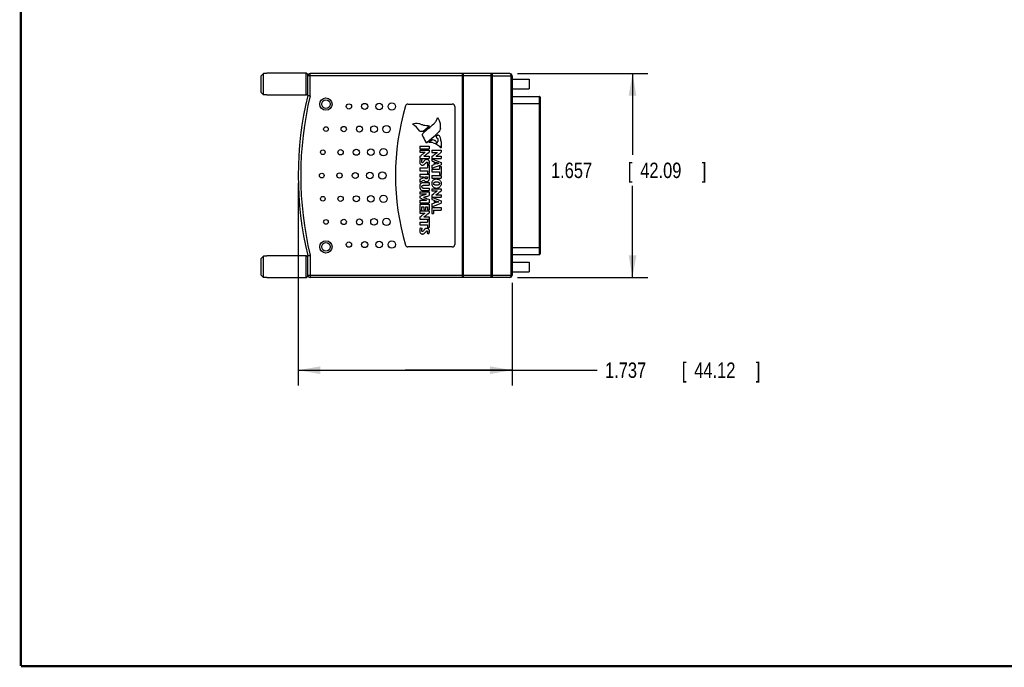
# Model space of a CAD drawing. Header units: inches. Extents: x 0.2 to 16.8, y 0.1 to 10.8.
# Tile 1 of 11: x 0.2 to 8.2, y 0.2 to 5.5. Entities that reach past the tile are written whole.
import ezdxf

# ---------------------------------------------------------------- set-up
doc = ezdxf.new("R2010")
doc.units = ezdxf.units.IN
doc.header["$LTSCALE"] = 0.935
doc.header["$MEASUREMENT"] = 0
doc.layers.get('0').update_dxf_attribs({"linetype": 'CONTINUOUS'})
doc.layers.add('DIMENSIONS', color=7, linetype='CONTINUOUS')
doc.styles.get("Standard").update_dxf_attribs({"font": 'txt', "width": 0.8})
doc.dimstyles.new('DIMSTYLE_1', dxfattribs={"dimtxt": 0.125, "dimasz": 0.18, "dimexe": 0.18, "dimexo": 0.0625, "dimgap": 0.09, "dimtad": 0, "dimtih": 1, "dimtoh": 1, "dimdec": 3, "dimzin": 4, "dimdsep": 46, "dimtxsty": 'STANDARD', "dimblk": '_FILLED', "dimblk1": '_FILLED', "dimblk2": '_FILLED', "dimcen": 0.09, "dimadec": 0, "dimazin": 0, "dimtp": 0.01, "dimtm": 0.01, "dimtfac": 1, "dimtdec": 3, "dimtofl": 0, "dimtmove": 0, "dimatfit": 3, "dimldrblk": '_FILLED', "dimfxl": 1, "dimtolj": 1, "dimtzin": 4, "dimarcsym": 0})

# ---------------------------------------------------------------- blocks, each defined once
blk = doc.blocks.new('_FILLED')
at = {"color": 0, "linetype": 'BYBLOCK'}
blk.add_solid([(0, 0), (-1, 0.174), (-1, -0.174)], dxfattribs=at)
blk = doc.blocks.new('*D0')
at = {"layer": 'DIMENSIONS', "color": 2, "linetype": 'CONTINUOUS'}
for p, q in [((2.5024, 4.1805), (2.5024, 2.5368)), ((4.2394, 3.372), (4.2394, 2.5368)), ((2.5024, 2.6618), (3.3709, 2.6618)), ((4.2394, 2.6618), (3.3709, 2.6618)), ((3.3709, 2.6618), (4.9306, 2.6618))]:
    blk.add_line(p, q, dxfattribs=at)
at = {"layer": 'DIMENSIONS', "color": 2, "linetype": 'CONTINUOUS', "xscale": 0.18, "yscale": 0.18, "zscale": 0.18, "rotation": 180}
blk.add_blockref('_FILLED', (2.5024, 2.6618), dxfattribs=at)
at = {"layer": 'DIMENSIONS', "color": 2, "linetype": 'CONTINUOUS', "xscale": 0.18, "yscale": 0.18, "zscale": 0.18}
blk.add_blockref('_FILLED', (4.2394, 2.6618), dxfattribs=at)
at = {"layer": 'DIMENSIONS', "color": 2, "linetype": 'CONTINUOUS', "width": 0.8}
for s, p in [('1.737', (4.9931, 2.5993)), ('[', (5.6181, 2.5993)), ('44.12', (5.7181, 2.5993)), (']', (6.2181, 2.5993))]:
    blk.add_text(s, height=0.125, dxfattribs=at).set_placement(p)
blk = doc.blocks.new('*D1')
at = {"layer": 'DIMENSIONS', "color": 2, "linetype": 'CONTINUOUS'}
for p, q in [((4.2819, 5.0715), (5.3418, 5.0715)), ((5.2168, 5.0715), (5.2168, 4.4099)), ((5.2168, 3.4145), (5.2168, 4.1599)), ((4.2819, 3.4145), (5.3418, 3.4145))]:
    blk.add_line(p, q, dxfattribs=at)
at = {"layer": 'DIMENSIONS', "color": 2, "linetype": 'CONTINUOUS', "xscale": 0.18, "yscale": 0.18, "zscale": 0.18}
for p, rotation in [((5.2168, 5.0715), 90), ((5.2168, 3.4145), 270)]:
    blk.add_blockref('_FILLED', p, dxfattribs=dict(at, rotation=rotation))
at = {"layer": 'DIMENSIONS', "color": 2, "linetype": 'CONTINUOUS', "width": 0.8}
for s, p in [('1.657', (4.5543, 4.2224)), ('[', (5.1793, 4.2224)), ('42.09', (5.2793, 4.2224)), (']', (5.7793, 4.2224))]:
    blk.add_text(s, height=0.125, dxfattribs=at).set_placement(p)

msp = doc.modelspace()

# ---------------------------------------------------------------- linework, layer by layer
at = {"color": 7, "linetype": 'CONTINUOUS'}
for p, q in [((2.2004, 4.9181), (2.2004, 5.052)), ((2.2201, 4.8977), (2.2201, 5.0724)), ((2.2477, 5.0724), (2.2201, 5.0724)), ((2.2477, 5.0724), (2.2477, 5.0745)), ((2.5676, 5.0745), (2.2477, 5.0745)), ((2.5676, 4.8955), (2.5676, 5.0745)), ((2.5794, 5.0627), (2.5676, 5.0745)), ((2.5794, 4.8932), (2.5794, 5.0627)), ((3.8354, 5.0515), (2.5794, 5.0515)), ((2.5994, 4.8908), (2.5994, 5.0715)), ((4.2194, 5.0715), (2.5994, 5.0715)), ((3.8354, 3.4213), (3.8354, 5.0648)), ((3.8454, 5.0648), (3.8354, 5.0648)), ((3.8454, 3.4213), (3.8454, 5.0648)), ((4.0694, 5.0515), (3.8454, 5.0515)), ((4.0694, 3.4213), (4.0694, 5.0648)), ((4.0794, 5.0648), (4.0694, 5.0648)), ((4.0794, 3.4213), (4.0794, 5.0648)), ((4.0794, 5.0515), (4.2394, 5.0515)), ((4.2316, 3.4345), (4.2316, 5.0515)), ((4.2394, 5.0515), (4.2394, 3.4345)), ((4.2394, 5.0244), (4.377, 5.0244)), ((4.377, 5.0244), (4.377, 4.9457)), ((2.2477, 4.8977), (2.2201, 4.8977)), ((2.2477, 4.8955), (2.2477, 4.8977)), ((2.5676, 4.8955), (2.2477, 4.8955)), ((2.5794, 4.9074), (2.5676, 4.8955)), ((4.2394, 4.9457), (4.377, 4.9457)), ((4.2414, 4.8917), (4.2394, 4.8917)), ((4.2394, 4.8858), (4.4609, 4.8858)), ((4.2414, 4.8858), (4.2414, 4.8917)), ((4.4609, 3.6003), (4.4609, 4.8858)), ((4.4668, 4.8799), (4.4668, 3.6062)), ((3.3925, 4.823), (3.7534, 4.823)), ((3.7734, 4.803), (3.7734, 3.683)), ((4.2394, 4.8279), (4.4668, 4.8279)), ((3.5172, 4.6024), (3.5686, 4.6477)), ((3.4894, 4.6029), (3.5172, 4.6024)), ((3.5458, 4.5116), (3.6068, 4.562)), ((3.6207, 4.5614), (3.6328, 4.5717)), ((3.4897, 4.4816), (3.4897, 4.459)), ((3.4897, 4.4816), (3.5647, 4.4816)), ((3.5633, 4.5114), (3.5655, 4.5134)), ((3.5647, 4.4816), (3.5647, 4.459)), ((3.5823, 4.528), (3.5915, 4.5361)), ((3.6618, 4.5182), (3.6626, 4.4668)), ((3.4897, 4.459), (3.5647, 4.459)), ((3.4897, 4.4492), (3.4897, 4.4315)), ((3.4897, 4.4492), (3.5647, 4.4492)), ((3.4897, 4.4315), (3.534, 4.4315)), ((3.4897, 4.3976), (3.5006, 4.4066)), ((3.5006, 4.4066), (3.5044, 4.4097)), ((3.5044, 4.4097), (3.5082, 4.4129)), ((3.5082, 4.4129), (3.5121, 4.416)), ((3.5121, 4.416), (3.516, 4.419)), ((3.516, 4.419), (3.5197, 4.4218)), ((3.5197, 4.4218), (3.5234, 4.4245)), ((3.5213, 4.4003), (3.5245, 4.4021)), ((3.5213, 4.4003), (3.5647, 4.4003)), ((3.5234, 4.4245), (3.527, 4.427)), ((3.5245, 4.4021), (3.5275, 4.404)), ((3.527, 4.427), (3.5304, 4.4293)), ((3.5275, 4.404), (3.5309, 4.4063)), ((3.5304, 4.4293), (3.534, 4.4315)), ((3.5309, 4.4063), (3.5344, 4.4089)), ((3.5344, 4.4089), (3.5382, 4.4117)), ((3.5382, 4.4117), (3.5421, 4.4146)), ((3.5421, 4.4146), (3.546, 4.4177)), ((3.546, 4.4177), (3.5499, 4.4209)), ((3.5499, 4.4209), (3.5538, 4.424)), ((3.5538, 4.424), (3.5647, 4.4329)), ((3.5647, 4.4492), (3.5647, 4.4329)), ((3.5647, 4.4003), (3.5647, 4.3825)), ((3.5876, 4.4479), (3.5876, 4.4301)), ((3.5876, 4.4479), (3.6625, 4.4479)), ((3.5876, 4.4301), (3.6318, 4.4301)), ((3.5876, 4.3963), (3.5984, 4.4053)), ((3.5984, 4.4053), (3.6022, 4.4084)), ((3.6022, 4.4084), (3.6061, 4.4116)), ((3.6061, 4.4116), (3.61, 4.4146)), ((3.61, 4.4146), (3.6138, 4.4176)), ((3.6138, 4.4176), (3.6176, 4.4205)), ((3.6176, 4.4205), (3.6213, 4.4232)), ((3.6192, 4.399), (3.6223, 4.4008)), ((3.6192, 4.399), (3.6625, 4.399)), ((3.6213, 4.4232), (3.6248, 4.4257)), ((3.6223, 4.4008), (3.6254, 4.4027)), ((3.6248, 4.4257), (3.6283, 4.428)), ((3.6254, 4.4027), (3.6287, 4.405)), ((3.6283, 4.428), (3.6318, 4.4301)), ((3.6287, 4.405), (3.6323, 4.4076)), ((3.6323, 4.4076), (3.636, 4.4104)), ((3.636, 4.4104), (3.6399, 4.4133)), ((3.6399, 4.4133), (3.6438, 4.4164)), ((3.6438, 4.4164), (3.6478, 4.4195)), ((3.6478, 4.4195), (3.6516, 4.4227)), ((3.6516, 4.4227), (3.6625, 4.4315)), ((3.6625, 4.4479), (3.6625, 4.4315)), ((3.6625, 4.399), (3.6625, 4.3812)), ((3.4885, 4.3594), (3.4883, 4.3572)), ((3.4883, 4.3572), (3.4883, 4.355)), ((3.4883, 4.355), (3.4886, 4.3497)), ((3.4887, 4.3615), (3.4885, 4.3594)), ((3.4886, 4.3497), (3.4895, 4.3451)), ((3.489, 4.3637), (3.4887, 4.3615)), ((3.4894, 4.3658), (3.489, 4.3637)), ((3.4899, 4.3678), (3.4894, 4.3658)), ((3.4895, 4.3451), (3.4908, 4.3412)), ((3.4897, 4.3976), (3.4897, 4.3825)), ((3.4897, 4.3825), (3.5647, 4.3825)), ((3.4905, 4.3698), (3.4899, 4.3678)), ((3.4912, 4.3717), (3.4905, 4.3698)), ((3.4908, 4.3412), (3.4925, 4.3378)), ((3.492, 4.3736), (3.4912, 4.3717)), ((3.4929, 4.3754), (3.492, 4.3736)), ((3.4925, 4.3378), (3.4946, 4.3349)), ((3.494, 4.377), (3.4929, 4.3754)), ((3.4951, 4.3786), (3.494, 4.377)), ((3.4946, 4.3349), (3.4968, 4.3326)), ((3.4951, 4.3786), (3.5075, 4.3717)), ((3.4968, 4.3326), (3.4992, 4.3308)), ((3.4992, 4.3308), (3.5017, 4.3293)), ((3.5017, 4.3293), (3.5041, 4.3283)), ((3.5025, 4.3614), (3.5023, 4.3602)), ((3.5023, 4.3602), (3.5023, 4.3589)), ((3.5023, 4.3589), (3.5023, 4.3577)), ((3.5023, 4.3577), (3.5025, 4.3566)), ((3.5028, 4.3627), (3.5025, 4.3614)), ((3.5025, 4.3566), (3.5027, 4.3555)), ((3.5027, 4.3555), (3.5031, 4.3544)), ((3.5031, 4.3639), (3.5028, 4.3627)), ((3.5035, 4.365), (3.5031, 4.3639)), ((3.5031, 4.3544), (3.5035, 4.3534)), ((3.504, 4.3661), (3.5035, 4.365)), ((3.5035, 4.3534), (3.5041, 4.3525)), ((3.5045, 4.3671), (3.504, 4.3661)), ((3.5041, 4.3525), (3.5048, 4.3516)), ((3.5041, 4.3283), (3.5064, 4.3276)), ((3.5051, 4.3681), (3.5045, 4.3671)), ((3.5048, 4.3516), (3.5056, 4.3509)), ((3.5057, 4.3691), (3.5051, 4.3681)), ((3.5056, 4.3509), (3.5065, 4.3503)), ((3.5063, 4.37), (3.5057, 4.3691)), ((3.5069, 4.3709), (3.5063, 4.37)), ((3.5064, 4.3276), (3.5085, 4.3272)), ((3.5065, 4.3503), (3.5076, 4.3498)), ((3.5075, 4.3717), (3.5069, 4.3709)), ((3.5076, 4.3498), (3.5088, 4.3495)), ((3.5085, 4.3272), (3.5103, 4.3271)), ((3.5088, 4.3495), (3.5101, 4.3494)), ((3.5101, 4.3494), (3.5116, 4.3496)), ((3.5103, 4.3271), (3.5123, 4.3271)), ((3.5116, 4.3496), (3.513, 4.35)), ((3.5123, 4.3271), (3.5141, 4.3273)), ((3.513, 4.35), (3.5144, 4.3507)), ((3.5141, 4.3273), (3.5159, 4.3276)), ((3.5144, 4.3507), (3.5157, 4.3515)), ((3.5157, 4.3515), (3.517, 4.3526)), ((3.5159, 4.3276), (3.5177, 4.328)), ((3.517, 4.3526), (3.5182, 4.3538)), ((3.5177, 4.328), (3.5194, 4.3287)), ((3.5195, 4.3552), (3.5182, 4.3538)), ((3.5194, 4.3287), (3.5212, 4.3295)), ((3.5207, 4.3566), (3.5195, 4.3552)), ((3.5219, 4.3581), (3.5207, 4.3566)), ((3.5212, 4.3295), (3.5229, 4.3305)), ((3.5232, 4.3596), (3.5219, 4.3581)), ((3.5229, 4.3305), (3.5248, 4.3317)), ((3.5244, 4.3611), (3.5232, 4.3596)), ((3.5257, 4.3626), (3.5244, 4.3611)), ((3.5248, 4.3317), (3.5266, 4.3331)), ((3.5273, 4.3645), (3.5257, 4.3626)), ((3.5266, 4.3331), (3.5286, 4.3348)), ((3.5289, 4.3663), (3.5273, 4.3645)), ((3.5286, 4.3348), (3.5307, 4.3368)), ((3.5304, 4.3679), (3.5289, 4.3663)), ((3.5304, 4.3679), (3.5319, 4.3693)), ((3.5329, 4.3391), (3.5307, 4.3368)), ((3.5319, 4.3693), (3.5333, 4.3706)), ((3.5345, 4.3409), (3.5329, 4.3391)), ((3.5333, 4.3706), (3.5348, 4.3718)), ((3.536, 4.3426), (3.5345, 4.3409)), ((3.5348, 4.3718), (3.5364, 4.3727)), ((3.5374, 4.3443), (3.536, 4.3426)), ((3.5364, 4.3727), (3.538, 4.3736)), ((3.5399, 4.3473), (3.5374, 4.3443)), ((3.538, 4.3736), (3.5397, 4.3742)), ((3.5397, 4.3742), (3.5415, 4.3747)), ((3.541, 4.3486), (3.5399, 4.3473)), ((3.5421, 4.3498), (3.541, 4.3486)), ((3.5415, 4.3747), (3.5436, 4.3749)), ((3.5421, 4.3498), (3.5432, 4.3508)), ((3.5432, 4.3508), (3.5442, 4.3516)), ((3.5436, 4.3749), (3.5458, 4.375)), ((3.5442, 4.3516), (3.5452, 4.3522)), ((3.5452, 4.3522), (3.5462, 4.3526)), ((3.5458, 4.375), (3.5487, 4.3748)), ((3.5462, 4.3526), (3.5473, 4.3527)), ((3.5473, 4.3527), (3.5479, 4.3526)), ((3.5479, 4.3526), (3.5485, 4.3525)), ((3.5485, 4.3525), (3.549, 4.3523)), ((3.5487, 4.3748), (3.5514, 4.3741)), ((3.549, 4.3523), (3.5495, 4.3519)), ((3.5495, 4.3358), (3.5491, 4.335)), ((3.5491, 4.335), (3.5608, 4.3292)), ((3.5495, 4.3519), (3.55, 4.3515)), ((3.5499, 4.3366), (3.5495, 4.3358)), ((3.5503, 4.3374), (3.5499, 4.3366)), ((3.55, 4.3515), (3.5505, 4.351)), ((3.5506, 4.3383), (3.5503, 4.3374)), ((3.5505, 4.351), (3.5509, 4.3504)), ((3.5509, 4.3391), (3.5506, 4.3383)), ((3.5507, 4.3265), (3.5647, 4.3265)), ((3.5507, 4.3265), (3.5507, 4.3048)), ((3.5509, 4.3504), (3.5512, 4.3497)), ((3.5512, 4.3401), (3.5509, 4.3391)), ((3.5512, 4.3497), (3.5515, 4.3489)), ((3.5514, 4.341), (3.5512, 4.3401)), ((3.5514, 4.3741), (3.554, 4.3729)), ((3.5516, 4.342), (3.5514, 4.341)), ((3.5515, 4.3489), (3.5517, 4.348)), ((3.5517, 4.3429), (3.5516, 4.342)), ((3.5517, 4.348), (3.5518, 4.3471)), ((3.5518, 4.344), (3.5517, 4.3429)), ((3.5518, 4.3471), (3.5519, 4.346)), ((3.5519, 4.345), (3.5518, 4.344)), ((3.5519, 4.346), (3.5519, 4.345)), ((3.554, 4.3729), (3.5563, 4.3714)), ((3.5563, 4.3714), (3.5584, 4.3695)), ((3.5584, 4.3695), (3.5603, 4.3672)), ((3.5603, 4.3672), (3.5619, 4.3647)), ((3.5613, 4.33), (3.5608, 4.3292)), ((3.5618, 4.3309), (3.5613, 4.33)), ((3.5623, 4.332), (3.5618, 4.3309)), ((3.5619, 4.3647), (3.5633, 4.3619)), ((3.5629, 4.3333), (3.5623, 4.332)), ((3.5634, 4.3348), (3.5629, 4.3333)), ((3.5633, 4.3619), (3.5644, 4.3589)), ((3.564, 4.3364), (3.5634, 4.3348)), ((3.5645, 4.3382), (3.564, 4.3364)), ((3.5644, 4.3589), (3.5652, 4.3557)), ((3.5649, 4.3401), (3.5645, 4.3382)), ((3.5647, 4.3265), (3.5647, 4.2606)), ((3.5653, 4.3421), (3.5649, 4.3401)), ((3.5652, 4.3557), (3.5657, 4.3523)), ((3.5656, 4.3442), (3.5653, 4.3421)), ((3.5658, 4.3465), (3.5656, 4.3442)), ((3.5657, 4.3523), (3.5659, 4.3488)), ((3.5659, 4.3488), (3.5658, 4.3465)), ((3.5876, 4.3963), (3.5876, 4.3812)), ((3.5876, 4.3812), (3.6625, 4.3812)), ((3.5876, 4.3795), (3.5876, 4.3619)), ((3.5876, 4.3795), (3.6625, 4.349)), ((3.5876, 4.3619), (3.6055, 4.3547)), ((3.5876, 4.3255), (3.6055, 4.3314)), ((3.5876, 4.3015), (3.6625, 4.33)), ((3.5876, 4.3255), (3.5876, 4.3015)), ((3.6055, 4.3547), (3.6055, 4.3314)), ((3.6174, 4.3508), (3.628, 4.3474)), ((3.6174, 4.3351), (3.6174, 4.3508)), ((3.628, 4.338), (3.6174, 4.3351)), ((3.628, 4.3474), (3.6344, 4.3454)), ((3.6322, 4.3392), (3.628, 4.338)), ((3.639, 4.3411), (3.6322, 4.3392)), ((3.6344, 4.3454), (3.639, 4.344)), ((3.639, 4.344), (3.6445, 4.3425)), ((3.6445, 4.3425), (3.639, 4.3411)), ((3.6625, 4.349), (3.6625, 4.33)), ((3.4897, 4.3048), (3.5507, 4.3048)), ((3.4897, 4.3048), (3.4897, 4.2823)), ((3.4897, 4.2823), (3.5507, 4.2823)), ((3.4897, 4.2536), (3.5647, 4.2536)), ((3.4897, 4.2536), (3.4897, 4.231)), ((3.5507, 4.2823), (3.5507, 4.2606)), ((3.5507, 4.2606), (3.5647, 4.2606)), ((3.5647, 4.2536), (3.5647, 4.2201)), ((3.5876, 4.2943), (3.6485, 4.2943)), ((3.5876, 4.2943), (3.5876, 4.2717)), ((3.5876, 4.2717), (3.6485, 4.2717)), ((3.5876, 4.243), (3.6625, 4.243)), ((3.5876, 4.243), (3.5876, 4.2205)), ((3.6485, 4.3159), (3.6625, 4.3159)), ((3.6485, 4.3159), (3.6485, 4.2943)), ((3.6485, 4.2717), (3.6485, 4.2501)), ((3.6485, 4.2501), (3.6625, 4.2501)), ((3.6625, 4.3159), (3.6625, 4.2501)), ((3.6625, 4.243), (3.6625, 4.2205)), ((3.4884, 4.2131), (3.5181, 4.2251)), ((3.4884, 4.2131), (3.4909, 4.1889)), ((3.489, 4.1623), (3.4885, 4.1579)), ((3.4899, 4.1664), (3.489, 4.1623)), ((3.4897, 4.231), (3.5181, 4.231)), ((3.4912, 4.1703), (3.4899, 4.1664)), ((3.4909, 4.1889), (3.5231, 4.2055)), ((3.4929, 4.1738), (3.4912, 4.1703)), ((3.4951, 4.1769), (3.4929, 4.1738)), ((3.4978, 4.1797), (3.4951, 4.1769)), ((3.4978, 4.1797), (3.5009, 4.182)), ((3.5009, 4.182), (3.5045, 4.1838)), ((3.5045, 4.1838), (3.5087, 4.1852)), ((3.5065, 4.1594), (3.5054, 4.158)), ((3.5065, 4.1594), (3.5079, 4.1605)), ((3.5079, 4.1605), (3.5096, 4.1615)), ((3.5087, 4.1852), (3.5134, 4.186)), ((3.5096, 4.1615), (3.5116, 4.1623)), ((3.5116, 4.1623), (3.5138, 4.1628)), ((3.5134, 4.186), (3.5187, 4.1863)), ((3.5138, 4.1628), (3.5163, 4.1632)), ((3.5163, 4.1632), (3.5191, 4.1635)), ((3.5181, 4.231), (3.5181, 4.2251)), ((3.5187, 4.1863), (3.5646, 4.1863)), ((3.5191, 4.1635), (3.5221, 4.1637)), ((3.5221, 4.1637), (3.5254, 4.1637)), ((3.5231, 4.2055), (3.524, 4.2038)), ((3.524, 4.2038), (3.5251, 4.2022)), ((3.5251, 4.2022), (3.5263, 4.2006)), ((3.5254, 4.1637), (3.5646, 4.1637)), ((3.5263, 4.2006), (3.5276, 4.1992)), ((3.5276, 4.1992), (3.5292, 4.1978)), ((3.5292, 4.1978), (3.5309, 4.1966)), ((3.5309, 4.1966), (3.5327, 4.1955)), ((3.5322, 4.231), (3.5507, 4.231)), ((3.5322, 4.2245), (3.5322, 4.231)), ((3.5324, 4.2231), (3.5322, 4.2245)), ((3.5326, 4.2218), (3.5324, 4.2231)), ((3.5331, 4.2206), (3.5326, 4.2218)), ((3.5327, 4.1955), (3.5347, 4.1946)), ((3.5337, 4.2195), (3.5331, 4.2206)), ((3.5345, 4.2186), (3.5337, 4.2195)), ((3.5353, 4.2177), (3.5345, 4.2186)), ((3.5347, 4.1946), (3.5369, 4.1939)), ((3.5363, 4.217), (3.5353, 4.2177)), ((3.5373, 4.2165), (3.5363, 4.217)), ((3.5369, 4.1939), (3.5393, 4.1934)), ((3.5383, 4.216), (3.5373, 4.2165)), ((3.5394, 4.2157), (3.5383, 4.216)), ((3.5393, 4.1934), (3.5419, 4.193)), ((3.5404, 4.2155), (3.5394, 4.2157)), ((3.5415, 4.2155), (3.5404, 4.2155)), ((3.5432, 4.2156), (3.5415, 4.2155)), ((3.5419, 4.193), (3.5447, 4.1929)), ((3.5447, 4.2158), (3.5432, 4.2156)), ((3.546, 4.2163), (3.5447, 4.2158)), ((3.5447, 4.1929), (3.5477, 4.1931)), ((3.5472, 4.2169), (3.546, 4.2163)), ((3.5481, 4.2176), (3.5472, 4.2169)), ((3.5477, 4.1931), (3.5504, 4.1937)), ((3.5489, 4.2184), (3.5481, 4.2176)), ((3.5495, 4.2193), (3.5489, 4.2184)), ((3.5499, 4.2203), (3.5495, 4.2193)), ((3.5503, 4.2214), (3.5499, 4.2203)), ((3.5505, 4.2226), (3.5503, 4.2214)), ((3.5504, 4.1937), (3.553, 4.1947)), ((3.5507, 4.2238), (3.5505, 4.2226)), ((3.5507, 4.231), (3.5507, 4.225)), ((3.5507, 4.225), (3.5507, 4.2238)), ((3.553, 4.1947), (3.5553, 4.196)), ((3.5553, 4.196), (3.5574, 4.1978)), ((3.5593, 4.1999), (3.5574, 4.1978)), ((3.5609, 4.2024), (3.5593, 4.1999)), ((3.5622, 4.2052), (3.5609, 4.2024)), ((3.5633, 4.2084), (3.5622, 4.2052)), ((3.5641, 4.212), (3.5633, 4.2084)), ((3.5645, 4.2159), (3.5641, 4.212)), ((3.5647, 4.2201), (3.5645, 4.2159)), ((3.5646, 4.1863), (3.5646, 4.1637)), ((3.5866, 4.1833), (3.5862, 4.1777)), ((3.5862, 4.1777), (3.5866, 4.1721)), ((3.5876, 4.1884), (3.5866, 4.1833)), ((3.5866, 4.1721), (3.5876, 4.1669)), ((3.5876, 4.2205), (3.6625, 4.2205)), ((3.5893, 4.1932), (3.5876, 4.1884)), ((3.5876, 4.1669), (3.5893, 4.1621)), ((3.5915, 4.1976), (3.5893, 4.1932)), ((3.5893, 4.1621), (3.5915, 4.1578)), ((3.5943, 4.2015), (3.5915, 4.1976)), ((3.5977, 4.205), (3.5943, 4.2015)), ((3.5977, 4.205), (3.6014, 4.2079)), ((3.6014, 4.2079), (3.6056, 4.2104)), ((3.6019, 4.1777), (3.6021, 4.1801)), ((3.6021, 4.1753), (3.6019, 4.1777)), ((3.6021, 4.1801), (3.6027, 4.1822)), ((3.6027, 4.1732), (3.6021, 4.1753)), ((3.6027, 4.1822), (3.6036, 4.1841)), ((3.6036, 4.1713), (3.6027, 4.1732)), ((3.6036, 4.1841), (3.6049, 4.1857)), ((3.6049, 4.1696), (3.6036, 4.1713)), ((3.6049, 4.1857), (3.6066, 4.1871)), ((3.6066, 4.1682), (3.6049, 4.1696)), ((3.6056, 4.2104), (3.6102, 4.2124)), ((3.6066, 4.1871), (3.6086, 4.1883)), ((3.6086, 4.167), (3.6066, 4.1682)), ((3.6086, 4.1883), (3.6108, 4.1893)), ((3.6108, 4.1661), (3.6086, 4.167)), ((3.6102, 4.2124), (3.6152, 4.2138)), ((3.6108, 4.1893), (3.6134, 4.1901)), ((3.6134, 4.1653), (3.6108, 4.1661)), ((3.6134, 4.1901), (3.6162, 4.1907)), ((3.6162, 4.1647), (3.6134, 4.1653)), ((3.6152, 4.2138), (3.6204, 4.2147)), ((3.6162, 4.1907), (3.6192, 4.1911)), ((3.6192, 4.1643), (3.6162, 4.1647)), ((3.6192, 4.1911), (3.6224, 4.1913)), ((3.6224, 4.164), (3.6192, 4.1643)), ((3.6204, 4.2147), (3.6259, 4.215)), ((3.6224, 4.1913), (3.6259, 4.1914)), ((3.6259, 4.164), (3.6224, 4.164)), ((3.6259, 4.215), (3.631, 4.2146)), ((3.6259, 4.1914), (3.6291, 4.1913)), ((3.6291, 4.164), (3.6259, 4.164)), ((3.6291, 4.1913), (3.6322, 4.1911)), ((3.6322, 4.1643), (3.6291, 4.164)), ((3.631, 4.2146), (3.636, 4.2137)), ((3.6322, 4.1911), (3.635, 4.1906)), ((3.635, 4.1647), (3.6322, 4.1643)), ((3.635, 4.1906), (3.6376, 4.19)), ((3.6376, 4.1654), (3.635, 4.1647)), ((3.636, 4.2137), (3.6407, 4.2122)), ((3.6376, 4.19), (3.6399, 4.1892)), ((3.6399, 4.1662), (3.6376, 4.1654)), ((3.6399, 4.1892), (3.642, 4.1882)), ((3.642, 4.1672), (3.6399, 4.1662)), ((3.6407, 4.2122), (3.6451, 4.2101)), ((3.642, 4.1882), (3.6438, 4.1869)), ((3.6438, 4.1684), (3.642, 4.1672)), ((3.6438, 4.1869), (3.6454, 4.1855)), ((3.6454, 4.1698), (3.6438, 4.1684)), ((3.6451, 4.2101), (3.6491, 4.2075)), ((3.6454, 4.1855), (3.6466, 4.1839)), ((3.6466, 4.1715), (3.6454, 4.1698)), ((3.6466, 4.1839), (3.6475, 4.182)), ((3.6475, 4.1733), (3.6466, 4.1715)), ((3.6475, 4.182), (3.648, 4.18)), ((3.648, 4.1754), (3.6475, 4.1733)), ((3.648, 4.18), (3.6482, 4.1777)), ((3.6482, 4.1777), (3.648, 4.1754)), ((3.6491, 4.2075), (3.6527, 4.2044)), ((3.6527, 4.2044), (3.6559, 4.2009)), ((3.6559, 4.2009), (3.6587, 4.1969)), ((3.6587, 4.1584), (3.6559, 4.1545)), ((3.6587, 4.1969), (3.6608, 4.1926)), ((3.6608, 4.1628), (3.6587, 4.1584)), ((3.6608, 4.1926), (3.6625, 4.1879)), ((3.6625, 4.1674), (3.6608, 4.1628)), ((3.6625, 4.1879), (3.6635, 4.1829)), ((3.6635, 4.1724), (3.6625, 4.1674)), ((3.6635, 4.1829), (3.6638, 4.1777)), ((3.6638, 4.1777), (3.6635, 4.1724)), ((3.4885, 4.1579), (3.4883, 4.1532)), ((3.4883, 4.1532), (3.4885, 4.1489)), ((3.4885, 4.1489), (3.489, 4.1448)), ((3.489, 4.1448), (3.49, 4.1409)), ((3.4897, 4.1109), (3.5647, 4.1109)), ((3.4897, 4.1109), (3.4897, 4.0931)), ((3.4897, 4.0931), (3.543, 4.0931)), ((3.4897, 4.0748), (3.5063, 4.0809)), ((3.49, 4.1409), (3.4914, 4.1371)), ((3.4914, 4.1371), (3.4931, 4.1337)), ((3.4931, 4.1337), (3.4954, 4.1305)), ((3.4954, 4.1305), (3.4981, 4.1277)), ((3.4981, 4.1277), (3.5013, 4.1253)), ((3.5013, 4.1253), (3.505, 4.1234)), ((3.5041, 4.1543), (3.5039, 4.1521)), ((3.5039, 4.1521), (3.5041, 4.1503)), ((3.5046, 4.1563), (3.5041, 4.1543)), ((3.5041, 4.1503), (3.5046, 4.1486)), ((3.5054, 4.158), (3.5046, 4.1563)), ((3.5046, 4.1486), (3.5053, 4.1471)), ((3.505, 4.1234), (3.5092, 4.122)), ((3.5053, 4.1471), (3.5064, 4.1457)), ((3.5063, 4.0809), (3.5148, 4.0839)), ((3.5064, 4.1457), (3.5078, 4.1444)), ((3.5078, 4.1444), (3.5095, 4.1434)), ((3.5092, 4.122), (3.5139, 4.1211)), ((3.5095, 4.1434), (3.5114, 4.1424)), ((3.5114, 4.1424), (3.5137, 4.1417)), ((3.5137, 4.1417), (3.5163, 4.1411)), ((3.5139, 4.1211), (3.5193, 4.1208)), ((3.5148, 4.0839), (3.5191, 4.0854)), ((3.5163, 4.1411), (3.5191, 4.1406)), ((3.5191, 4.1406), (3.5223, 4.1404)), ((3.5191, 4.0854), (3.5235, 4.0869)), ((3.5193, 4.1208), (3.5646, 4.1208)), ((3.5223, 4.1404), (3.5257, 4.1403)), ((3.5235, 4.0869), (3.5281, 4.0884)), ((3.5257, 4.1403), (3.5646, 4.1403)), ((3.5281, 4.0884), (3.5327, 4.0899)), ((3.5327, 4.0899), (3.5374, 4.0914)), ((3.5374, 4.0914), (3.543, 4.0931)), ((3.5539, 4.0764), (3.5647, 4.0802)), ((3.5646, 4.1403), (3.5646, 4.1208)), ((3.5647, 4.1109), (3.5647, 4.0802)), ((3.5876, 4.1351), (3.6625, 4.1351)), ((3.5876, 4.1351), (3.5876, 4.1173)), ((3.5876, 4.1173), (3.6318, 4.1173)), ((3.5876, 4.0835), (3.6022, 4.0956)), ((3.5876, 4.0835), (3.5876, 4.0683)), ((3.5915, 4.1578), (3.5943, 4.1539)), ((3.5943, 4.1539), (3.5977, 4.1504)), ((3.5977, 4.1504), (3.6014, 4.1474)), ((3.6014, 4.1474), (3.6056, 4.145)), ((3.6022, 4.0956), (3.6061, 4.0987)), ((3.6056, 4.145), (3.6102, 4.143)), ((3.6061, 4.0987), (3.61, 4.1018)), ((3.61, 4.1018), (3.6138, 4.1048)), ((3.6102, 4.143), (3.6152, 4.1416)), ((3.6138, 4.1048), (3.6176, 4.1077)), ((3.6152, 4.1416), (3.6204, 4.1407)), ((3.6176, 4.1077), (3.6213, 4.1104)), ((3.6192, 4.0861), (3.6223, 4.0879)), ((3.6192, 4.0861), (3.6625, 4.0861)), ((3.6204, 4.1407), (3.6259, 4.1404)), ((3.6213, 4.1104), (3.6248, 4.1129)), ((3.6223, 4.0879), (3.6254, 4.0899)), ((3.6248, 4.1129), (3.6283, 4.1151)), ((3.6254, 4.0899), (3.6287, 4.0921)), ((3.6259, 4.1404), (3.631, 4.1407)), ((3.6283, 4.1151), (3.6318, 4.1173)), ((3.6287, 4.0921), (3.6323, 4.0947)), ((3.631, 4.1407), (3.636, 4.1417)), ((3.6323, 4.0947), (3.636, 4.0975)), ((3.636, 4.1417), (3.6407, 4.1432)), ((3.636, 4.0975), (3.6399, 4.1005)), ((3.6399, 4.1005), (3.6438, 4.1036)), ((3.6407, 4.1432), (3.6451, 4.1453)), ((3.6438, 4.1036), (3.6478, 4.1067)), ((3.6451, 4.1453), (3.6491, 4.1479)), ((3.6478, 4.1067), (3.6516, 4.1098)), ((3.6491, 4.1479), (3.6527, 4.151)), ((3.6516, 4.1098), (3.6625, 4.1187)), ((3.6559, 4.1545), (3.6527, 4.151)), ((3.6625, 4.1351), (3.6625, 4.1187)), ((3.6625, 4.0861), (3.6625, 4.0683)), ((3.4897, 4.0748), (3.4897, 4.0605)), ((3.4897, 4.0605), (3.5021, 4.056)), ((3.4897, 4.0425), (3.543, 4.0425)), ((3.4897, 4.0425), (3.4897, 4.0199)), ((3.4897, 4.0199), (3.5647, 4.0199)), ((3.4897, 4.0104), (3.5647, 4.0104)), ((3.4897, 4.0104), (3.4897, 3.9603)), ((3.5021, 4.056), (3.5063, 4.0545)), ((3.5063, 4.0545), (3.5148, 4.0515)), ((3.5148, 4.0515), (3.5235, 4.0486)), ((3.5181, 4.0648), (3.5229, 4.0662)), ((3.5181, 4.0648), (3.5229, 4.0635)), ((3.5229, 4.0662), (3.5271, 4.0674)), ((3.5229, 4.0635), (3.5271, 4.0622)), ((3.5235, 4.0486), (3.5327, 4.0456)), ((3.5271, 4.0674), (3.5311, 4.0687)), ((3.5271, 4.0622), (3.5311, 4.061)), ((3.5311, 4.0687), (3.539, 4.0712)), ((3.5311, 4.061), (3.5351, 4.0598)), ((3.5327, 4.0456), (3.5374, 4.0442)), ((3.5351, 4.0598), (3.5428, 4.0573)), ((3.5374, 4.0442), (3.543, 4.0425)), ((3.539, 4.0712), (3.5428, 4.0725)), ((3.5428, 4.0725), (3.5466, 4.0738)), ((3.5428, 4.0573), (3.5503, 4.0548)), ((3.5466, 4.0738), (3.5503, 4.0751)), ((3.5503, 4.0751), (3.5539, 4.0764)), ((3.5503, 4.0548), (3.5647, 4.0499)), ((3.5647, 4.0499), (3.5647, 4.0199)), ((3.5647, 4.0104), (3.5647, 3.9649)), ((3.5876, 4.0683), (3.6625, 4.0683)), ((3.5876, 4.0666), (3.6625, 4.0361)), ((3.5876, 4.0666), (3.5876, 4.049)), ((3.5876, 4.049), (3.6055, 4.0418)), ((3.5876, 4.0126), (3.6055, 4.0185)), ((3.5876, 3.9886), (3.6625, 4.0171)), ((3.5876, 4.0126), (3.5876, 3.9886)), ((3.6055, 4.0418), (3.6055, 4.0185)), ((3.6174, 4.0379), (3.6238, 4.0359)), ((3.6174, 4.0222), (3.6174, 4.0379)), ((3.6301, 4.0257), (3.6174, 4.0222)), ((3.6238, 4.0359), (3.6259, 4.0352)), ((3.6259, 4.0352), (3.6322, 4.0332)), ((3.6367, 4.0275), (3.6301, 4.0257)), ((3.6322, 4.0332), (3.6344, 4.0325)), ((3.6344, 4.0325), (3.6367, 4.0318)), ((3.6367, 4.0318), (3.6415, 4.0304)), ((3.6445, 4.0296), (3.6367, 4.0275)), ((3.6415, 4.0304), (3.6445, 4.0296)), ((3.6625, 4.0361), (3.6625, 4.0171)), ((3.4897, 3.9603), (3.5037, 3.9603)), ((3.4897, 3.9563), (3.5647, 3.9563)), ((3.4897, 3.9563), (3.4897, 3.9385)), ((3.4897, 3.9385), (3.534, 3.9385)), ((3.5006, 3.9137), (3.5082, 3.9199)), ((3.5037, 3.9878), (3.5218, 3.9878)), ((3.5037, 3.9878), (3.5037, 3.9603)), ((3.5082, 3.9199), (3.5121, 3.923)), ((3.5121, 3.923), (3.516, 3.926)), ((3.516, 3.926), (3.5197, 3.9289)), ((3.5197, 3.9289), (3.5234, 3.9316)), ((3.5218, 3.9878), (3.5218, 3.9654)), ((3.5218, 3.9654), (3.5358, 3.9654)), ((3.5234, 3.9316), (3.527, 3.9341)), ((3.527, 3.9341), (3.5304, 3.9363)), ((3.5304, 3.9363), (3.534, 3.9385)), ((3.5344, 3.9159), (3.5382, 3.9187)), ((3.5358, 3.9878), (3.5507, 3.9878)), ((3.5358, 3.9878), (3.5358, 3.9654)), ((3.5382, 3.9187), (3.5421, 3.9217)), ((3.5421, 3.9217), (3.546, 3.9247)), ((3.546, 3.9247), (3.5499, 3.9279)), ((3.5499, 3.9279), (3.5538, 3.931)), ((3.5507, 3.9878), (3.5507, 3.9649)), ((3.5507, 3.9649), (3.5647, 3.9649)), ((3.5538, 3.931), (3.5647, 3.9399)), ((3.5647, 3.9563), (3.5647, 3.9399)), ((3.5876, 3.9838), (3.6625, 3.9838)), ((3.5876, 3.9838), (3.5876, 3.9338)), ((3.5876, 3.9338), (3.6016, 3.9338)), ((3.6016, 3.9612), (3.6625, 3.9612)), ((3.6016, 3.9612), (3.6016, 3.9338)), ((3.6625, 3.9838), (3.6625, 3.9612)), ((3.4897, 3.9047), (3.5006, 3.9137)), ((3.4897, 3.9047), (3.4897, 3.8896)), ((3.4897, 3.8896), (3.5647, 3.8896)), ((3.4897, 3.8637), (3.5507, 3.8637)), ((3.4897, 3.8637), (3.4897, 3.8412)), ((3.4897, 3.8412), (3.5507, 3.8412)), ((3.5214, 3.9073), (3.5245, 3.9091)), ((3.5214, 3.9073), (3.5647, 3.9073)), ((3.5245, 3.9091), (3.5275, 3.9111)), ((3.5275, 3.9111), (3.5309, 3.9134)), ((3.5309, 3.9134), (3.5344, 3.9159)), ((3.5507, 3.8854), (3.5647, 3.8854)), ((3.5507, 3.8854), (3.5507, 3.8637)), ((3.5507, 3.8412), (3.5507, 3.8195)), ((3.5647, 3.9073), (3.5647, 3.8896)), ((3.5647, 3.8854), (3.5647, 3.8195)), ((3.4885, 3.8001), (3.4884, 3.7979)), ((3.4884, 3.7979), (3.4884, 3.7957)), ((3.4884, 3.7957), (3.4887, 3.7904)), ((3.4887, 3.8022), (3.4885, 3.8001)), ((3.4891, 3.8044), (3.4887, 3.8022)), ((3.4887, 3.7904), (3.4895, 3.7858)), ((3.4895, 3.8065), (3.4891, 3.8044)), ((3.49, 3.8085), (3.4895, 3.8065)), ((3.4895, 3.7858), (3.4909, 3.7818)), ((3.4906, 3.8105), (3.49, 3.8085)), ((3.4913, 3.8124), (3.4906, 3.8105)), ((3.4909, 3.7818), (3.4926, 3.7785)), ((3.4921, 3.8143), (3.4913, 3.8124)), ((3.493, 3.816), (3.4921, 3.8143)), ((3.4926, 3.7785), (3.4946, 3.7756)), ((3.494, 3.8177), (3.493, 3.816)), ((3.4952, 3.8193), (3.494, 3.8177)), ((3.4946, 3.7756), (3.4969, 3.7733)), ((3.4952, 3.8193), (3.5076, 3.8124)), ((3.4969, 3.7733), (3.4993, 3.7714)), ((3.4993, 3.7714), (3.5017, 3.77)), ((3.5017, 3.77), (3.5041, 3.769)), ((3.5026, 3.8021), (3.5024, 3.8009)), ((3.5024, 3.8009), (3.5024, 3.7995)), ((3.5024, 3.7995), (3.5024, 3.7984)), ((3.5024, 3.7984), (3.5025, 3.7973)), ((3.5025, 3.7973), (3.5028, 3.7962)), ((3.5028, 3.8034), (3.5026, 3.8021)), ((3.5032, 3.8045), (3.5028, 3.8034)), ((3.5028, 3.7962), (3.5031, 3.7951)), ((3.5031, 3.7951), (3.5036, 3.7941)), ((3.5036, 3.8057), (3.5032, 3.8045)), ((3.5041, 3.8068), (3.5036, 3.8057)), ((3.5036, 3.7941), (3.5042, 3.7931)), ((3.5046, 3.8078), (3.5041, 3.8068)), ((3.5041, 3.769), (3.5065, 3.7683)), ((3.5042, 3.7931), (3.5049, 3.7923)), ((3.5051, 3.8088), (3.5046, 3.8078)), ((3.5049, 3.7923), (3.5057, 3.7916)), ((3.5057, 3.8098), (3.5051, 3.8088)), ((3.5064, 3.8107), (3.5057, 3.8098)), ((3.5057, 3.7916), (3.5066, 3.791)), ((3.507, 3.8116), (3.5064, 3.8107)), ((3.5065, 3.7683), (3.5086, 3.7679)), ((3.5066, 3.791), (3.5077, 3.7905)), ((3.5076, 3.8124), (3.507, 3.8116)), ((3.5077, 3.7905), (3.5089, 3.7902)), ((3.5086, 3.7679), (3.5104, 3.7678)), ((3.5089, 3.7902), (3.5102, 3.7901)), ((3.5102, 3.7901), (3.5117, 3.7903)), ((3.5104, 3.7678), (3.5123, 3.7678)), ((3.5117, 3.7903), (3.5131, 3.7907)), ((3.5123, 3.7678), (3.5142, 3.768)), ((3.5131, 3.7907), (3.5144, 3.7913)), ((3.5142, 3.768), (3.516, 3.7683)), ((3.5144, 3.7913), (3.5157, 3.7922)), ((3.5157, 3.7922), (3.517, 3.7933)), ((3.516, 3.7683), (3.5177, 3.7687)), ((3.517, 3.7933), (3.5183, 3.7945)), ((3.5177, 3.7687), (3.5195, 3.7693)), ((3.5195, 3.7958), (3.5183, 3.7945)), ((3.5208, 3.7973), (3.5195, 3.7958)), ((3.5195, 3.7693), (3.5212, 3.7701)), ((3.522, 3.7988), (3.5208, 3.7973)), ((3.5212, 3.7701), (3.523, 3.7711)), ((3.5232, 3.8003), (3.522, 3.7988)), ((3.523, 3.7711), (3.5248, 3.7724)), ((3.5245, 3.8018), (3.5232, 3.8003)), ((3.5257, 3.8033), (3.5245, 3.8018)), ((3.5248, 3.7724), (3.5267, 3.7738)), ((3.5274, 3.8052), (3.5257, 3.8033)), ((3.5267, 3.7738), (3.5287, 3.7755)), ((3.529, 3.8069), (3.5274, 3.8052)), ((3.5287, 3.7755), (3.5308, 3.7775)), ((3.5305, 3.8085), (3.529, 3.8069)), ((3.5305, 3.8085), (3.532, 3.81)), ((3.5329, 3.7797), (3.5308, 3.7775)), ((3.532, 3.81), (3.5334, 3.8113)), ((3.5346, 3.7815), (3.5329, 3.7797)), ((3.5334, 3.8113), (3.5349, 3.8124)), ((3.5361, 3.7833), (3.5346, 3.7815)), ((3.5349, 3.8124), (3.5364, 3.8134)), ((3.5375, 3.7849), (3.5361, 3.7833)), ((3.5364, 3.8134), (3.538, 3.8142)), ((3.5387, 3.7865), (3.5375, 3.7849)), ((3.538, 3.8142), (3.5398, 3.8149)), ((3.54, 3.788), (3.5387, 3.7865)), ((3.5398, 3.8149), (3.5416, 3.8154)), ((3.5411, 3.7893), (3.54, 3.788)), ((3.5422, 3.7905), (3.5411, 3.7893)), ((3.5416, 3.8154), (3.5436, 3.8156)), ((3.5422, 3.7905), (3.5432, 3.7915)), ((3.5432, 3.7915), (3.5443, 3.7923)), ((3.5436, 3.8156), (3.5458, 3.8157)), ((3.5443, 3.7923), (3.5453, 3.7929)), ((3.5453, 3.7929), (3.5463, 3.7932)), ((3.5458, 3.8157), (3.5487, 3.8155)), ((3.5463, 3.7932), (3.5473, 3.7934)), ((3.5473, 3.7934), (3.5479, 3.7933)), ((3.5479, 3.7933), (3.5485, 3.7932)), ((3.5485, 3.7932), (3.5491, 3.7929)), ((3.5487, 3.8155), (3.5515, 3.8148)), ((3.5491, 3.7929), (3.5496, 3.7926)), ((3.5496, 3.7765), (3.5491, 3.7757)), ((3.5491, 3.7757), (3.5609, 3.7699)), ((3.5496, 3.7926), (3.5501, 3.7922)), ((3.55, 3.7772), (3.5496, 3.7765)), ((3.5504, 3.7781), (3.55, 3.7772)), ((3.5501, 3.7922), (3.5506, 3.7917)), ((3.5507, 3.7789), (3.5504, 3.7781)), ((3.5506, 3.7917), (3.551, 3.7911)), ((3.5507, 3.8195), (3.5647, 3.8195)), ((3.551, 3.7798), (3.5507, 3.7789)), ((3.551, 3.7911), (3.5513, 3.7904)), ((3.5512, 3.7807), (3.551, 3.7798)), ((3.5514, 3.7817), (3.5512, 3.7807)), ((3.5513, 3.7904), (3.5516, 3.7896)), ((3.5516, 3.7826), (3.5514, 3.7817)), ((3.5515, 3.8148), (3.554, 3.8136)), ((3.5516, 3.7896), (3.5518, 3.7887)), ((3.5518, 3.7836), (3.5516, 3.7826)), ((3.5518, 3.7887), (3.5519, 3.7878)), ((3.5519, 3.7846), (3.5518, 3.7836)), ((3.5519, 3.7878), (3.5519, 3.7867)), ((3.5519, 3.7867), (3.5519, 3.7857)), ((3.5519, 3.7857), (3.5519, 3.7846)), ((3.554, 3.8136), (3.5564, 3.8121)), ((3.5564, 3.8121), (3.5585, 3.8101)), ((3.5585, 3.8101), (3.5604, 3.8079)), ((3.5604, 3.8079), (3.562, 3.8054)), ((3.5613, 3.7706), (3.5609, 3.7699)), ((3.5618, 3.7716), (3.5613, 3.7706)), ((3.5624, 3.7727), (3.5618, 3.7716)), ((3.562, 3.8054), (3.5634, 3.8026)), ((3.5629, 3.774), (3.5624, 3.7727)), ((3.5635, 3.7755), (3.5629, 3.774)), ((3.5634, 3.8026), (3.5645, 3.7995)), ((3.564, 3.7771), (3.5635, 3.7755)), ((3.5645, 3.7788), (3.564, 3.7771)), ((3.5645, 3.7995), (3.5653, 3.7963)), ((3.565, 3.7807), (3.5645, 3.7788)), ((3.5654, 3.7828), (3.565, 3.7807)), ((3.5653, 3.7963), (3.5658, 3.793)), ((3.5657, 3.7849), (3.5654, 3.7828)), ((3.5659, 3.7871), (3.5657, 3.7849)), ((3.5658, 3.793), (3.5659, 3.7895)), ((3.5659, 3.7895), (3.5659, 3.7871)), ((3.7534, 3.663), (3.3925, 3.663)), ((4.2394, 3.6582), (4.4668, 3.6582)), ((4.2394, 3.6003), (4.4609, 3.6003)), ((4.2414, 3.5944), (4.2414, 3.6003)), ((2.2004, 3.4341), (2.2004, 3.568)), ((2.2201, 3.4137), (2.2201, 3.5884)), ((2.2477, 3.5884), (2.2201, 3.5884)), ((2.2477, 3.5884), (2.2477, 3.5905)), ((2.5676, 3.5905), (2.2477, 3.5905)), ((2.5794, 3.5787), (2.5676, 3.5905)), ((2.5676, 3.4115), (2.5676, 3.5905)), ((2.5794, 3.4234), (2.5794, 3.5929)), ((2.5994, 3.5953), (2.5994, 3.4145)), ((4.2394, 3.5944), (4.2414, 3.5944)), ((4.2394, 3.5404), (4.377, 3.5404)), ((4.377, 3.5404), (4.377, 3.4617)), ((4.2394, 3.4617), (4.377, 3.4617)), ((2.2477, 3.4137), (2.2201, 3.4137)), ((2.2477, 3.4115), (2.2477, 3.4137)), ((2.5676, 3.4115), (2.2477, 3.4115)), ((2.5794, 3.4234), (2.5676, 3.4115)), ((2.5994, 3.4345), (3.8354, 3.4345)), ((4.2194, 3.4145), (2.5994, 3.4145)), ((3.8354, 3.4213), (3.8454, 3.4213)), ((3.8454, 3.4345), (4.0694, 3.4345)), ((4.0694, 3.4213), (4.0794, 3.4213)), ((4.0794, 3.4345), (4.2394, 3.4345))]:
    msp.add_line(p, q, dxfattribs=at)
at = {"color": 7, "linetype": 'CONTINUOUS', "const_width": 0.02}
for points in [[(0.25, 10.7586), (0.25, 0.2586)], [(0.25, 0.2586), (16.75, 0.2586)]]:
    msp.add_lwpolyline(points, dxfattribs=at)
at = {"color": 7, "linetype": 'CONTINUOUS'}
for centre, radius in [((2.7274, 4.823), 0.05), ((2.7274, 4.823), 0.035), ((2.9137, 4.804), 0.0215), ((3.0417, 4.804), 0.0245), ((3.1597, 4.804), 0.027), ((3.2617, 4.804), 0.03), ((2.7275, 4.62), 0.019), ((2.8715, 4.62), 0.0215), ((2.9995, 4.62), 0.0245), ((3.1175, 4.62), 0.027), ((3.2195, 4.62), 0.03), ((2.7019, 4.432), 0.019), ((2.8459, 4.432), 0.0215), ((2.9739, 4.432), 0.0245), ((3.0919, 4.432), 0.027), ((3.1939, 4.432), 0.03), ((2.6934, 4.243), 0.019), ((2.8374, 4.243), 0.0215), ((2.9654, 4.243), 0.0245), ((3.0834, 4.243), 0.027), ((3.1854, 4.243), 0.03), ((2.9739, 4.054), 0.0245), ((3.0919, 4.054), 0.027), ((3.1939, 4.054), 0.03), ((2.7019, 4.054), 0.019), ((2.8459, 4.054), 0.0215), ((2.7275, 3.866), 0.019), ((2.8715, 3.866), 0.0215), ((2.9995, 3.866), 0.0245), ((3.1175, 3.866), 0.027), ((3.2195, 3.866), 0.03), ((2.7274, 3.663), 0.05), ((2.7274, 3.663), 0.035), ((2.9137, 3.6821), 0.0215), ((3.0417, 3.6821), 0.0245), ((3.1597, 3.6821), 0.027), ((3.2617, 3.6821), 0.03)]:
    msp.add_circle(centre, radius, dxfattribs=at)
for centre, radius, start, end in [((2.5994, 5.0515), 0.02, 90, 180), ((4.2194, 5.0515), 0.02, 0, 90), ((5.2854, 4.243), 2.783, 166.4907, 193.5093), ((5.2854, 4.243), 2.763, 166.44167, 193.55833), ((4.4609, 4.8799), 0.00591, 0, 90), ((5.2854, 4.243), 1.994, 163.51956, 196.48044), ((3.3925, 4.803), 0.02, 90, 163.51956), ((3.7534, 4.803), 0.02, 0, 90), ((3.4625, 4.5218), 0.1425, 82.47361, 103.68644), ((3.3229, 4.4876), 0.2026, 34.71282, 58.48783), ((3.4514, 4.4817), 0.1838, 75.93677, 80.69131), ((3.5642, 4.8381), 0.1906, 249.0744, 256.35811), ((3.5735, 4.9347), 0.2871, 259.09209, 269.01161), ((2.7863, 5.5473), 1.2034, 309.91524, 312.76647), ((3.4891, 4.6104), 0.1774, 27.93438, 34.60617), ((3.5087, 4.63), 0.1511, 12.62685, 24.83705), ((3.5787, 4.6425), 0.0801, 347.51264, 14.8284), ((3.5548, 4.5518), 0.0516, 137.10706, 146.91643), ((4.0358, 4.781), 0.5653, 202.00048, 208.25081), ((4.0767, 4.0075), 0.8056, 130.04346, 134.01112), ((0.3987, 7.9728), 4.6825, 313.24583, 313.76664), ((3.6646, 4.5811), 0.0481, 204.14715, 228.28648), ((3.6093, 4.5328), 0.0508, 6.49177, 32.98184), ((3.5495, 4.5199), 0.0133, 209.2543, 224.77584), ((3.5424, 4.5249), 0.0146, 260.49786, 274.7575), ((3.5374, 4.5239), 0.0149, 294.68993, 304.32322), ((3.5699, 4.3665), 0.1451, 79.30108, 92.58792), ((3.7849, 4.2788), 0.3212, 129.10959, 133.08565), ((3.6784, 4.7112), 0.1955, 243.60822, 249.84215), ((3.5901, 4.5068), 0.0343, 359.74237, 21.77869), ((3.6184, 4.5324), 0.0192, 22.72394, 41.88375), ((3.6213, 4.5147), 0.013, 336.45749, 2.33441), ((3.7466, 4.5135), 0.1123, 174.11282, 179.10396), ((3.6666, 4.5212), 0.0319, 159.57227, 173.15017), ((3.4807, 4.5108), 0.1812, 2.35014, 8.83393), ((3.7534, 3.683), 0.02, 270, 360), ((3.3925, 3.683), 0.02, 196.48044, 270), ((4.4609, 3.6062), 0.00591, 270, 360), ((2.5994, 3.4345), 0.02, 180, 270), ((4.2194, 3.4345), 0.02, 270, 360)]:
    msp.add_arc(centre, radius, start, end, dxfattribs=at)
for points, knots in [([(2.2004, 5.052), (2.2025, 5.0542), (2.2068, 5.0587), (2.2134, 5.0654), (2.2178, 5.07), (2.2201, 5.0724)], [0, 0, 0, 0, 0.320968, 0.654394, 1, 1, 1, 1]), ([(4.2194, 5.0715), (4.2201, 5.0715), (4.2218, 5.071), (4.2242, 5.0692), (4.2266, 5.0665), (4.2287, 5.0631), (4.2303, 5.0592), (4.2313, 5.0554), (4.2316, 5.0528), (4.2316, 5.0515)], [0, 0, 0, 0, 0.084501, 0.203569, 0.352361, 0.518721, 0.688292, 0.850746, 1, 1, 1, 1]), ([(2.2004, 4.9181), (2.2025, 4.9159), (2.2068, 4.9114), (2.2134, 4.9047), (2.2178, 4.9001), (2.2201, 4.8977)], [0, 0, 0, 0, 0.320968, 0.654394, 1, 1, 1, 1]), ([(2.5794, 4.8932), (2.5797, 4.8931), (2.5805, 4.893), (2.5825, 4.8928), (2.5856, 4.8924), (2.5896, 4.8919), (2.5944, 4.8914), (2.5977, 4.891), (2.5994, 4.8908)], [0, 0, 0, 0, 0.033867, 0.133246, 0.291664, 0.498763, 0.740507, 1, 1, 1, 1]), ([(3.6034, 4.6638), (3.6102, 4.6702), (3.6222, 4.6848), (3.6301, 4.702), (3.6329, 4.7109)], [0, 0, 0, 0, 0.499756, 1, 1, 1, 1]), ([(3.6329, 4.7109), (3.6331, 4.7113), (3.6339, 4.7118), (3.6348, 4.7114), (3.6351, 4.7111)], [0, 0, 0, 0, 0.500117, 1, 1, 1, 1]), ([(3.5117, 4.5692), (3.5108, 4.5708), (3.5099, 4.5746), (3.5108, 4.5783), (3.5116, 4.5799)], [0, 0, 0, 0, 0.499986, 1, 1, 1, 1]), ([(3.6519, 4.5605), (3.6498, 4.5636), (3.644, 4.5688), (3.6366, 4.5713), (3.6328, 4.5717)], [0, 0, 0, 0, 0.500395, 1, 1, 1, 1]), ([(3.6569, 4.6252), (3.6558, 4.6187), (3.6513, 4.606), (3.6427, 4.5955), (3.6377, 4.5913)], [0, 0, 0, 0, 0.500322, 1, 1, 1, 1]), ([(3.5968, 4.509), (3.6094, 4.5053), (3.6337, 4.4941), (3.6539, 4.4767), (3.6626, 4.4668)], [0, 0, 0, 0, 0.499806, 1, 1, 1, 1]), ([(3.6219, 4.5195), (3.6207, 4.5214), (3.6174, 4.5248), (3.6132, 4.527), (3.611, 4.5277)], [0, 0, 0, 0, 0.500304, 1, 1, 1, 1]), ([(3.6333, 4.5095), (3.6321, 4.5085), (3.6292, 4.5069), (3.626, 4.5065), (3.6244, 4.5066)], [0, 0, 0, 0, 0.500214, 1, 1, 1, 1]), ([(3.636, 4.5398), (3.6366, 4.5386), (3.6373, 4.5361), (3.6371, 4.5335), (3.6367, 4.5323)], [0, 0, 0, 0, 0.499953, 1, 1, 1, 1]), ([(2.2004, 3.568), (2.2025, 3.5702), (2.2068, 3.5747), (2.2134, 3.5814), (2.2178, 3.586), (2.2201, 3.5884)], [0, 0, 0, 0, 0.320968, 0.654394, 1, 1, 1, 1]), ([(2.5794, 3.5929), (2.5797, 3.593), (2.5805, 3.5931), (2.5825, 3.5933), (2.5856, 3.5937), (2.5896, 3.5941), (2.5944, 3.5947), (2.5977, 3.5951), (2.5994, 3.5953)], [0, 0, 0, 0, 0.033867, 0.133246, 0.291664, 0.498763, 0.740507, 1, 1, 1, 1]), ([(2.2004, 3.4341), (2.2025, 3.4319), (2.2068, 3.4274), (2.2134, 3.4207), (2.2178, 3.4161), (2.2201, 3.4137)], [0, 0, 0, 0, 0.320968, 0.654394, 1, 1, 1, 1]), ([(2.5794, 3.4345), (2.5797, 3.4345), (2.5806, 3.4345), (2.5825, 3.4345), (2.5856, 3.4345), (2.5897, 3.4345), (2.5944, 3.4345), (2.5977, 3.4345), (2.5994, 3.4345)], [0, 0, 0, 0, 0.034291, 0.134877, 0.294554, 0.502838, 0.744113, 1, 1, 1, 1]), ([(4.2316, 3.4345), (4.2316, 3.4333), (4.2313, 3.4307), (4.2303, 3.4268), (4.2287, 3.423), (4.2266, 3.4196), (4.2242, 3.4168), (4.2218, 3.4151), (4.2201, 3.4145), (4.2194, 3.4145)], [0, 0, 0, 0, 0.149257, 0.311712, 0.481284, 0.647644, 0.796435, 0.915501, 1, 1, 1, 1])]:
    msp.add_open_spline(points, degree=3, knots=knots, dxfattribs=at)

# ---------------------------------------------------------------- dimensions: what is measured, and where the dimension line sits
at = {"layer": 'DIMENSIONS', "color": 2, "linetype": 'CONTINUOUS'}
for base, p1, p2, angle, picture, middle in [((5.2168, 5.0715), (4.2819, 3.4145), (4.2819, 5.0715), 90, '*D1', (5.2168, 4.2849)), ((2.5024, 2.6618), (4.2394, 3.372), (2.5024, 4.1805), 180, '*D0', (5.6556, 2.6618))]:
    dim = msp.add_linear_dim(base=base, p1=p1, p2=p2, angle=angle, dimstyle='DIMSTYLE_1', dxfattribs=at)
    dim.commit()
    dim.dimension.update_dxf_attribs({"geometry": picture, "text_midpoint": middle, "dimtype": 160})

doc.saveas('drawing.dxf')
